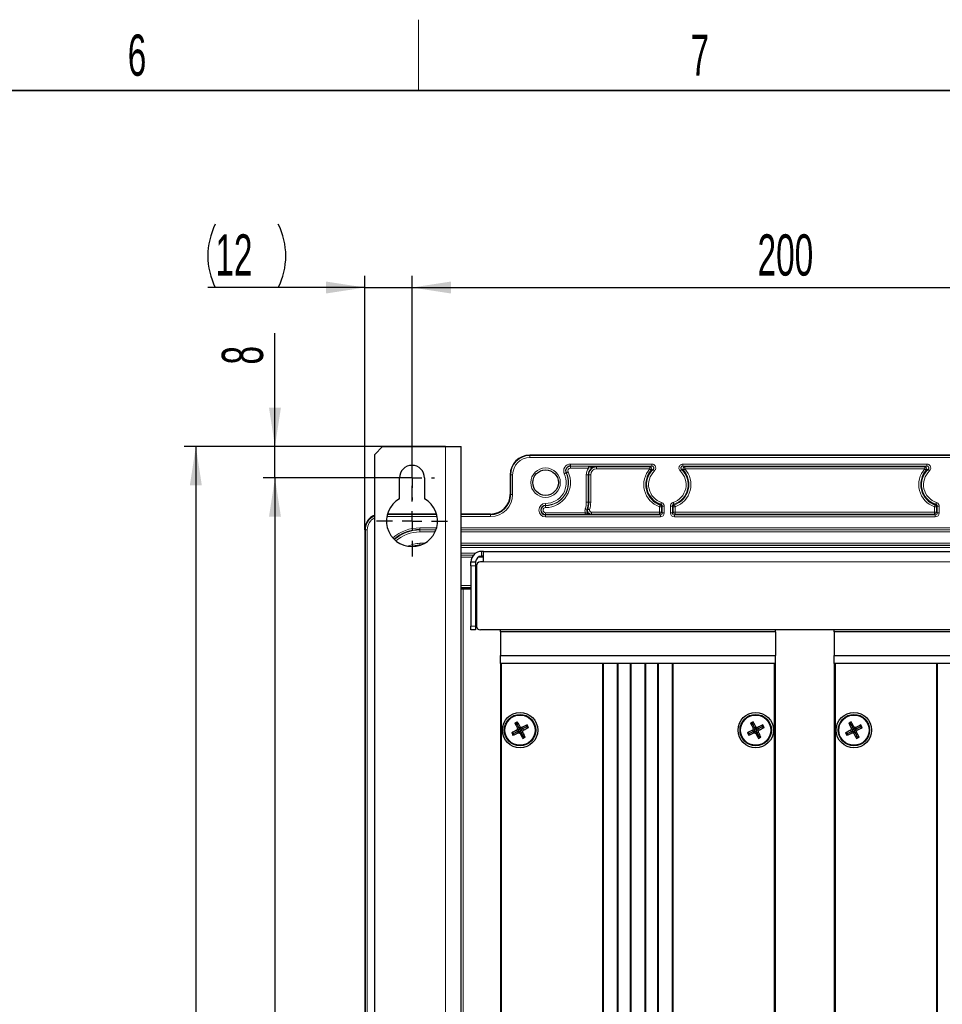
# Paper-space layout 'Blatt3' of a CAD drawing. Header units: millimetres. Extents: x 5 to 418, y 2 to 292.
# Tile 55 of 56: x 279 to 357, y 205 to 288. Entities that reach past the tile are written whole.
import ezdxf

# ---------------------------------------------------------------- set-up
doc = ezdxf.new("R2010")
doc.units = ezdxf.units.MM
doc.layers.add('SLD-0', color=7, linetype='Continuous')
doc.styles.add('SLDTEXTSTYLE0', font='TXT', dxfattribs={"width": 0.605})
doc.dimstyles.new('SLDDIMSTYLE0', dxfattribs={"dimtxt": 3.5, "dimasz": 3.302, "dimexe": 0, "dimexo": 0.0625, "dimgap": 0.875, "dimtad": 1, "dimlfac": 3, "dimrnd": 1e-09, "dimzin": 12, "dimdsep": 46, "dimtxsty": 'SLDTEXTSTYLE0', "dimsah": 1, "dimcen": 0.09, "dimadec": 0, "dimazin": 3, "dimtfac": 1, "dimtofl": 0, "dimtmove": 0, "dimatfit": 3, "dimfxl": 1, "dimfrac": 2, "dimtolj": 1, "dimtzin": 12, "dimarcsym": 0})
doc.dimstyles.new('SLDDIMSTYLE2', dxfattribs={"dimtxt": 3.5, "dimasz": 3.302, "dimexe": 0, "dimexo": 0.0625, "dimgap": 0.875, "dimtad": 1, "dimlfac": 3, "dimrnd": 1e-09, "dimzin": 12, "dimdsep": 46, "dimtxsty": 'SLDTEXTSTYLE0', "dimsah": 1, "dimcen": 0.09, "dimadec": 0, "dimazin": 3, "dimtfac": 1, "dimtmove": 0, "dimatfit": 0, "dimfxl": 1, "dimfrac": 2, "dimtolj": 1, "dimtzin": 12, "dimarcsym": 0})

# ---------------------------------------------------------------- blocks, each defined once
blk = doc.blocks.new('_D_17')
at = {"layer": 'SLD-0', "color": 7}
for p, q in [((311.936, 249.623), (311.936, 266.776)), ((378.603, 249.623), (378.603, 266.776)), ((311.936, 265.776), (378.603, 265.776))]:
    blk.add_line(p, q, dxfattribs=at)
for points in [[(311.936, 265.776), (315.238, 265.268), (315.238, 266.284)], [(378.603, 265.776), (375.301, 266.284), (375.301, 265.268)]]:
    blk.add_solid(points, dxfattribs=at)
at = {"layer": 'SLD-0', "color": 7, "insert": (341.259, 270.287), "char_height": 3.5, "attachment_point": 1, "style": 'SLDTEXTSTYLE0'}
blk.add_mtext('200', dxfattribs=at)
blk = doc.blocks.new('_D_18')
at = {"layer": 'SLD-0', "color": 7}
for p, q in [((311.936, 249.623), (299.306, 249.623)), ((300.306, 249.623), (300.306, 129.623)), ((311.936, 129.623), (299.306, 129.623))]:
    blk.add_line(p, q, dxfattribs=at)
for points in [[(300.306, 249.623), (299.798, 246.321), (300.814, 246.321)], [(300.306, 129.623), (300.814, 132.925), (299.798, 132.925)]]:
    blk.add_solid(points, dxfattribs=at)
at = {"layer": 'SLD-0', "color": 7, "insert": (295.794, 185.613), "char_height": 3.5, "attachment_point": 1, "rotation": 90, "style": 'SLDTEXTSTYLE0'}
blk.add_mtext('360', dxfattribs=at)
blk = doc.blocks.new('_D_19')
at = {"layer": 'SLD-0', "color": 7}
for p, q in [((300.306, 252.29), (300.306, 261.916)), ((309.436, 252.29), (299.306, 252.29)), ((300.306, 249.623), (300.306, 252.29)), ((311.936, 249.623), (299.306, 249.623)), ((300.306, 249.623), (300.306, 243.273))]:
    blk.add_line(p, q, dxfattribs=at)
for points in [[(300.306, 252.29), (300.814, 255.592), (299.798, 255.592)], [(300.306, 249.623), (299.798, 246.321), (300.814, 246.321)]]:
    blk.add_solid(points, dxfattribs=at)
at = {"layer": 'SLD-0', "color": 7, "insert": (295.794, 259.243), "char_height": 3.5, "attachment_point": 1, "rotation": 90, "style": 'SLDTEXTSTYLE0'}
blk.add_mtext('8', dxfattribs=at)
blk = doc.blocks.new('_D_21')
at = {"layer": 'SLD-0', "color": 7}
for p, q in [((314.77, 252.29), (292.593, 252.29)), ((293.593, 252.29), (293.593, 127.29)), ((313.67, 127.29), (292.593, 127.29))]:
    blk.add_line(p, q, dxfattribs=at)
for points in [[(293.593, 252.29), (293.085, 248.988), (294.101, 248.988)], [(293.593, 127.29), (294.101, 130.592), (293.085, 130.592)]]:
    blk.add_solid(points, dxfattribs=at)
at = {"layer": 'SLD-0', "color": 7, "insert": (289.081, 185.779), "char_height": 3.5, "attachment_point": 1, "rotation": 90, "style": 'SLDTEXTSTYLE0'}
blk.add_mtext('375', dxfattribs=at)
blk = doc.blocks.new('_D_23')
at = {"layer": 'SLD-0', "color": 7}
for p, q in [((307.936, 245.223), (307.936, 266.776)), ((311.936, 251.523), (311.936, 266.776)), ((307.936, 265.776), (294.611, 265.776)), ((307.936, 265.776), (311.936, 265.776)), ((311.936, 265.776), (318.286, 265.776))]:
    blk.add_line(p, q, dxfattribs=at)
for centre, start, end in [((300.616, 268.461), 153.43495, 206.56505), ((295.22, 268.461), 333.43495, 26.56505)]:
    blk.add_arc(centre, 6.006, start, end, dxfattribs=at)
for points in [[(307.936, 265.776), (304.634, 266.284), (304.634, 265.268)], [(311.936, 265.776), (315.238, 265.268), (315.238, 266.284)]]:
    blk.add_solid(points, dxfattribs=at)
at = {"layer": 'SLD-0', "color": 7, "insert": (295.245, 270.287), "char_height": 3.5, "attachment_point": 1, "style": 'SLDTEXTSTYLE0'}
blk.add_mtext('12', dxfattribs=at)
blk = doc.blocks.new('SW_CENTERMARKSYMBOL_8')
at = {"layer": 'SLD-0', "color": 0}
for p, q in [((0, 1.667), (0, 1.9)), ((-1.667, 0), (-1.9, 0)), ((0, 0), (-0.833, 0)), ((0, 0), (0, 0.833)), ((0, 0), (0, -0.833)), ((0, 0), (0.833, 0)), ((1.667, 0), (1.9, 0)), ((0, -1.667), (0, -1.9))]:
    blk.add_line(p, q, dxfattribs=at)
blk = doc.blocks.new('SW_CENTERMARKSYMBOL_9')
at = {"layer": 'SLD-0', "color": 0}
for p, q in [((0, 1.667), (0, 3)), ((-1.667, 0), (-3, 0)), ((0, 0), (-0.833, 0)), ((0, 0), (0, 0.833)), ((0, 0), (0, -0.833)), ((0, 0), (0.833, 0)), ((1.667, 0), (3, 0)), ((0, -1.667), (0, -3))]:
    blk.add_line(p, q, dxfattribs=at)

psp = doc.layouts.new('Blatt3')

# ---------------------------------------------------------------- linework, layer by layer
at = {"color": 7, "linetype": 'Continuous', "lineweight": 25}
for p, q in [((309.4364, 252.2897), (308.7698, 251.6231)), ((309.4364, 252.2897), (314.7698, 252.2897)), ((314.7698, 252.2897), (316.1031, 252.2897)), ((316.1031, 127.2897), (316.1031, 252.2897)), ((308.7698, 127.9564), (308.7698, 251.6231)), ((368.6031, 251.5563), (321.9364, 251.5563)), ((320.2698, 249.8897), (320.2698, 248.2231)), ((310.8698, 247.8423), (310.8698, 249.623)), ((313.0031, 249.623), (313.0031, 247.8423)), ((314.0184, 246.5563), (309.8545, 246.5563)), ((318.6031, 246.5563), (316.1031, 246.5563)), ((307.9365, 245.223), (307.9365, 134.5564)), ((318.0031, 243.3897), (317.8364, 243.3897)), ((318.0031, 242.4897), (318.0031, 243.3897)), ((318.0031, 243.3897), (372.5364, 243.3897)), ((316.9364, 242.4897), (317.3364, 242.4897)), ((316.9364, 242.1564), (316.9364, 242.4897)), ((317.3364, 242.4897), (317.3364, 242.1564)), ((318.0031, 242.4897), (317.7364, 242.4897)), ((318.0031, 242.9897), (317.8364, 242.9897)), ((316.9364, 242.1564), (316.9364, 237.0564)), ((317.3364, 242.1564), (317.3364, 237.0564)), ((317.4031, 242.1564), (317.4031, 237.0564)), ((316.1031, 240.223), (316.2698, 240.223)), ((316.2698, 240.223), (316.9364, 240.223)), ((317.3364, 240.3747), (317.4031, 240.3342)), ((317.3364, 240.223), (317.4031, 240.223)), ((316.9364, 236.723), (316.9364, 237.0564)), ((317.3364, 236.723), (316.9364, 236.723)), ((317.3364, 237.0564), (317.3364, 236.723)), ((372.8031, 236.723), (317.7364, 236.723)), ((319.4364, 236.5564), (319.4364, 236.723)), ((319.4364, 236.5564), (319.4364, 234.5564)), ((342.7698, 236.5564), (319.4364, 236.5564)), ((342.7698, 236.5564), (342.7698, 236.723)), ((342.7698, 236.5564), (342.7698, 234.5564)), ((347.7698, 236.5564), (347.7698, 236.723)), ((347.7698, 236.5564), (347.7698, 234.5564)), ((371.1031, 236.5564), (347.7698, 236.5564)), ((319.4364, 234.5564), (342.7698, 234.5564)), ((319.4364, 233.8897), (319.4364, 234.5564)), ((319.4364, 234.5564), (342.7698, 234.5564)), ((342.7698, 233.8897), (342.7698, 234.5564)), ((347.7698, 234.5564), (371.1031, 234.5564)), ((347.7698, 234.5564), (371.1031, 234.5564)), ((347.7698, 233.8897), (347.7698, 234.5564)), ((319.4364, 233.8897), (319.4364, 167.2231)), ((342.7698, 233.8897), (319.4364, 233.8897)), ((328.1031, 233.8897), (319.5364, 233.8897)), ((328.1031, 233.8897), (328.1031, 167.2231)), ((328.1924, 167.2231), (328.1924, 233.8897)), ((329.3471, 233.8897), (329.3471, 167.2231)), ((329.4364, 167.2231), (329.4364, 233.8897)), ((330.4364, 233.8897), (329.4364, 233.8897)), ((330.4364, 233.8897), (330.4364, 167.2231)), ((330.5258, 167.2231), (330.5258, 233.8897)), ((331.6805, 233.8897), (331.6805, 167.2231)), ((331.7698, 167.2231), (331.7698, 233.8897)), ((332.7698, 233.8897), (331.7698, 233.8897)), ((332.7698, 233.8897), (332.7698, 167.2231)), ((332.8591, 167.2231), (332.8591, 233.8897)), ((334.0138, 233.8897), (334.0138, 167.2231)), ((334.1031, 167.2231), (334.1031, 233.8897)), ((342.6698, 233.8897), (334.1031, 233.8897)), ((342.7698, 167.2231), (342.7698, 233.8897)), ((347.7698, 233.8897), (347.7698, 167.2231)), ((371.1031, 233.8897), (347.7698, 233.8897)), ((356.4364, 233.8897), (347.8698, 233.8897)), ((356.4364, 233.8897), (356.4364, 167.2231)), ((356.5258, 167.2231), (356.5258, 233.8897)), ((320.8216, 228.7717), (320.8722, 228.9292)), ((340.8216, 228.7717), (340.8722, 228.9292)), ((349.1549, 228.7717), (349.2056, 228.9292)), ((320.5545, 227.9415), (320.8966, 228.1171)), ((320.8216, 228.7717), (320.6641, 228.8224)), ((320.8966, 228.1171), (320.8156, 228.2227)), ((320.8216, 228.7717), (320.9971, 228.4296)), ((320.9971, 228.4296), (320.8697, 228.391)), ((321.0252, 228.2481), (320.88, 228.2948)), ((320.9148, 228.1264), (320.8966, 228.1171)), ((320.8966, 228.1171), (320.9351, 227.9897)), ((321.0252, 228.2481), (320.9148, 228.1264)), ((320.9148, 228.1264), (321.078, 228.1451)), ((320.9971, 228.4296), (321.1027, 228.5106)), ((321.0065, 228.4114), (320.9971, 228.4296)), ((321.0065, 228.4114), (321.0252, 228.2481)), ((321.1282, 228.301), (321.0065, 228.4114)), ((321.078, 228.1451), (321.0313, 227.9999)), ((321.078, 228.1451), (321.1997, 228.0347)), ((321.1282, 228.301), (321.1749, 228.4462)), ((321.2914, 228.3197), (321.1282, 228.301)), ((321.181, 228.198), (321.2914, 228.3197)), ((321.1997, 228.0347), (321.181, 228.198)), ((321.181, 228.198), (321.3263, 228.1513)), ((321.3096, 228.329), (321.2711, 228.4564)), ((321.2914, 228.3197), (321.3096, 228.329)), ((321.6517, 228.5046), (321.3096, 228.329)), ((321.3096, 228.329), (321.3906, 228.2234)), ((321.6517, 228.5046), (321.7024, 228.6621)), ((321.6517, 228.5046), (321.8092, 228.4539)), ((340.5545, 227.9415), (340.8966, 228.1171)), ((340.8216, 228.7717), (340.6641, 228.8224)), ((340.8966, 228.1171), (340.8156, 228.2227)), ((340.8216, 228.7717), (340.9971, 228.4296)), ((340.9971, 228.4296), (340.8697, 228.391)), ((341.0252, 228.2481), (340.88, 228.2948)), ((340.9148, 228.1264), (340.8966, 228.1171)), ((340.8966, 228.1171), (340.9351, 227.9897)), ((341.0252, 228.2481), (340.9148, 228.1264)), ((340.9148, 228.1264), (341.078, 228.1451)), ((340.9971, 228.4296), (341.1027, 228.5106)), ((341.0065, 228.4114), (340.9971, 228.4296)), ((341.0065, 228.4114), (341.0252, 228.2481)), ((341.1282, 228.301), (341.0065, 228.4114)), ((341.078, 228.1451), (341.0313, 227.9999)), ((341.078, 228.1451), (341.1997, 228.0347)), ((341.1282, 228.301), (341.1749, 228.4462)), ((341.2914, 228.3197), (341.1282, 228.301)), ((341.181, 228.198), (341.2914, 228.3197)), ((341.1997, 228.0347), (341.181, 228.198)), ((341.181, 228.198), (341.3263, 228.1513)), ((341.3096, 228.329), (341.2711, 228.4564)), ((341.2914, 228.3197), (341.3096, 228.329)), ((341.6517, 228.5046), (341.3096, 228.329)), ((341.3096, 228.329), (341.3906, 228.2234)), ((341.6517, 228.5046), (341.7024, 228.6621)), ((341.6517, 228.5046), (341.8092, 228.4539)), ((348.8878, 227.9415), (349.2299, 228.1171)), ((349.1549, 228.7717), (348.9974, 228.8224)), ((349.2299, 228.1171), (349.1489, 228.2227)), ((349.1549, 228.7717), (349.3304, 228.4296)), ((349.3304, 228.4296), (349.2031, 228.391)), ((349.3585, 228.2481), (349.2133, 228.2948)), ((349.2481, 228.1264), (349.2299, 228.1171)), ((349.2299, 228.1171), (349.2685, 227.9897)), ((349.3585, 228.2481), (349.2481, 228.1264)), ((349.2481, 228.1264), (349.4114, 228.1451)), ((349.3304, 228.4296), (349.4361, 228.5106)), ((349.3398, 228.4114), (349.3304, 228.4296)), ((349.4615, 228.301), (349.3398, 228.4114)), ((349.3398, 228.4114), (349.3585, 228.2481)), ((349.4114, 228.1451), (349.3646, 227.9999)), ((349.4114, 228.1451), (349.5331, 228.0347)), ((349.4615, 228.301), (349.5082, 228.4462)), ((349.6248, 228.3197), (349.4615, 228.301)), ((349.5144, 228.198), (349.6248, 228.3197)), ((349.5331, 228.0347), (349.5144, 228.198)), ((349.5144, 228.198), (349.6596, 228.1513)), ((349.643, 228.329), (349.6044, 228.4564)), ((349.6248, 228.3197), (349.643, 228.329)), ((349.9851, 228.5046), (349.643, 228.329)), ((349.643, 228.329), (349.724, 228.2234)), ((349.9851, 228.5046), (350.0357, 228.6621)), ((349.9851, 228.5046), (350.1426, 228.4539)), ((320.5545, 227.9415), (320.397, 227.9922)), ((320.5545, 227.9415), (320.5038, 227.784)), ((321.2091, 228.0165), (321.1035, 227.9355)), ((321.1997, 228.0347), (321.2091, 228.0165)), ((321.2091, 228.0165), (321.3365, 228.0551)), ((321.3846, 227.6744), (321.2091, 228.0165)), ((321.3846, 227.6744), (321.334, 227.5169)), ((321.3846, 227.6744), (321.5421, 227.6237)), ((340.5545, 227.9415), (340.397, 227.9922)), ((340.5545, 227.9415), (340.5038, 227.784)), ((341.2091, 228.0165), (341.1035, 227.9355)), ((341.1997, 228.0347), (341.2091, 228.0165)), ((341.2091, 228.0165), (341.3365, 228.0551)), ((341.3846, 227.6744), (341.2091, 228.0165)), ((341.3846, 227.6744), (341.334, 227.5169)), ((341.3846, 227.6744), (341.5421, 227.6237)), ((348.8878, 227.9415), (348.7303, 227.9922)), ((348.8878, 227.9415), (348.8371, 227.784)), ((349.5424, 228.0165), (349.4368, 227.9355)), ((349.5331, 228.0347), (349.5424, 228.0165)), ((349.5424, 228.0165), (349.6698, 228.0551)), ((349.718, 227.6744), (349.5424, 228.0165)), ((349.718, 227.6744), (349.6673, 227.5169)), ((349.718, 227.6744), (349.8755, 227.6237))]:
    psp.add_line(p, q, dxfattribs=at)
at = {"color": 7, "linetype": 'Continuous', "lineweight": 18}
for p, q in [((314.7698, 127.2897), (314.7698, 252.2897)), ((321.9364, 251.5563), (321.9364, 251.5564)), ((321.9364, 251.5563), (321.9364, 251.5156)), ((321.9364, 251.5156), (321.9364, 251.349)), ((321.9364, 251.5156), (368.6031, 251.5156)), ((368.6031, 251.349), (321.9364, 251.349)), ((325.378, 250.6292), (325.378, 250.7958)), ((325.378, 250.7958), (332.2852, 250.7958)), ((332.2852, 250.6292), (325.378, 250.6292)), ((325.378, 250.6058), (325.378, 250.6292)), ((332.2852, 250.6292), (332.2852, 250.7958)), ((334.921, 250.6292), (334.921, 250.7958)), ((334.921, 250.7958), (355.6185, 250.7958)), ((355.6185, 250.6292), (334.921, 250.6292)), ((355.6185, 250.6292), (355.6185, 250.7958)), ((320.3105, 249.8897), (320.2698, 249.8897)), ((320.2698, 249.8897), (320.2698, 249.8897)), ((320.3105, 249.8897), (320.4772, 249.8897)), ((320.3105, 248.2231), (320.3105, 249.8897)), ((320.4772, 249.8897), (320.4772, 248.2231)), ((325.0321, 250.059), (325.011, 250.049)), ((325.378, 250.6058), (326.9195, 250.6058)), ((325.378, 250.6058), (325.378, 250.4392)), ((326.9195, 250.4392), (325.378, 250.4392)), ((326.7261, 249.8897), (326.8927, 249.8897)), ((326.7261, 247.5564), (326.7261, 249.8897)), ((326.8927, 249.8897), (326.8927, 247.5564)), ((326.9336, 249.8897), (326.8927, 249.8897)), ((326.9195, 250.6058), (326.9195, 250.4392)), ((326.9336, 247.5564), (326.9336, 249.8897)), ((327.1002, 249.8897), (326.9336, 249.8897)), ((327.1002, 249.8897), (327.1002, 247.5564)), ((327.6031, 250.5592), (327.6031, 250.6001)), ((327.6031, 250.5592), (332.1189, 250.5592)), ((327.6031, 250.3926), (327.6031, 250.5592)), ((332.1189, 250.3926), (327.6031, 250.3926)), ((332.1189, 250.3926), (332.1189, 250.5592)), ((335.0874, 250.5592), (355.4522, 250.5592)), ((335.0874, 250.3926), (335.0874, 250.5592)), ((355.4522, 250.3926), (335.0874, 250.3926)), ((355.4522, 250.3926), (355.4522, 250.5592)), ((320.2698, 248.2231), (320.3105, 248.2231)), ((320.2698, 248.2231), (320.2698, 248.2231)), ((320.3105, 248.2231), (320.4772, 248.2231)), ((323.2698, 247.2958), (323.2698, 247.4625)), ((323.2698, 247.2725), (323.2698, 247.2958)), ((326.7261, 247.5564), (326.8927, 247.5564)), ((326.9336, 247.5564), (326.8927, 247.5564)), ((327.1002, 247.5564), (326.9336, 247.5564)), ((309.8432, 246.5156), (314.0297, 246.5156)), ((316.1031, 246.5156), (318.6031, 246.5156)), ((318.6031, 246.5563), (318.6031, 246.5564)), ((318.6031, 246.5156), (318.6031, 246.5563)), ((318.6031, 246.5156), (318.6031, 246.349)), ((323.2698, 247.2725), (323.2698, 247.1058)), ((323.2698, 246.507), (323.2698, 246.6736)), ((323.2698, 246.6736), (326.6437, 246.6736)), ((323.2698, 246.507), (323.2698, 246.4836)), ((326.6437, 246.507), (323.2698, 246.507)), ((323.2698, 246.317), (323.2698, 246.4836)), ((323.2698, 246.4836), (333.0092, 246.4836)), ((326.6437, 246.507), (326.6437, 246.6736)), ((327.1686, 246.5535), (327.1686, 246.7202)), ((327.1686, 246.7202), (332.9393, 246.7202)), ((332.9393, 246.5535), (327.1686, 246.5535)), ((332.9393, 246.7202), (332.9393, 247.1728)), ((333.106, 247.1728), (332.9393, 247.1728)), ((332.9393, 246.5535), (332.9393, 246.7202)), ((333.106, 246.7202), (332.9393, 246.7202)), ((333.0092, 246.4836), (332.9393, 246.5535)), ((333.0092, 246.317), (333.0092, 246.4836)), ((333.106, 247.1728), (333.106, 246.7202)), ((333.106, 246.7202), (333.1759, 246.6502)), ((333.3425, 247.223), (333.1759, 247.223)), ((333.1759, 246.6502), (333.1759, 247.223)), ((333.3425, 246.6502), (333.1759, 246.6502)), ((333.3425, 247.223), (333.3425, 246.6502)), ((333.8637, 246.6502), (333.8637, 247.223)), ((334.0303, 247.223), (333.8637, 247.223)), ((334.0303, 246.6502), (333.8637, 246.6502)), ((334.0303, 247.223), (334.0303, 246.6502)), ((334.1002, 247.1728), (334.0303, 247.223)), ((334.0303, 246.6502), (334.1002, 246.7202)), ((334.1002, 246.7202), (334.1002, 247.1728)), ((334.2669, 247.1728), (334.1002, 247.1728)), ((334.2669, 246.7202), (334.1002, 246.7202)), ((334.2669, 246.5535), (334.197, 246.4836)), ((334.197, 246.317), (334.197, 246.4836)), ((334.197, 246.4836), (356.3426, 246.4836)), ((334.2669, 247.1728), (334.2669, 246.7202)), ((334.2669, 246.5535), (334.2669, 246.7202)), ((334.2669, 246.7202), (356.2727, 246.7202)), ((356.2727, 246.5535), (334.2669, 246.5535)), ((356.2727, 246.7202), (356.2727, 247.1728)), ((356.4393, 247.1728), (356.2727, 247.1728)), ((356.2727, 246.5535), (356.2727, 246.7202)), ((356.4393, 246.7202), (356.2727, 246.7202)), ((356.3426, 246.4836), (356.2727, 246.5535)), ((356.3426, 246.317), (356.3426, 246.4836)), ((356.4393, 247.1728), (356.4393, 246.7202)), ((356.4393, 246.7202), (356.5092, 246.6502)), ((356.6759, 247.223), (356.5092, 247.223)), ((356.5092, 246.6502), (356.5092, 247.223)), ((356.6759, 246.6502), (356.5092, 246.6502)), ((356.6759, 247.223), (356.6759, 246.6502)), ((314.0672, 246.349), (309.8056, 246.349)), ((318.6031, 246.349), (316.1031, 246.349)), ((333.0092, 246.317), (323.2698, 246.317)), ((356.3426, 246.317), (334.197, 246.317)), ((307.9772, 245.223), (307.9365, 245.223)), ((307.9365, 245.223), (307.9365, 245.223)), ((307.9772, 134.5564), (307.9772, 245.223)), ((307.9772, 245.223), (308.1439, 245.223)), ((308.1439, 245.223), (308.1439, 134.5564)), ((312.6031, 245.3868), (314.0269, 245.3868)), ((312.6031, 245.3868), (312.6031, 245.2202)), ((313.9742, 245.2202), (312.6031, 245.2202)), ((312.6031, 245.2055), (312.6031, 245.2202)), ((312.6031, 245.2055), (313.9688, 245.2055)), ((312.6031, 245.2055), (312.6031, 245.0389)), ((313.8993, 245.0389), (312.6031, 245.0389)), ((316.1031, 245.3868), (374.4364, 245.3868)), ((374.4364, 245.2202), (316.1031, 245.2202)), ((316.1031, 245.2055), (374.4364, 245.2055)), ((374.4364, 245.0389), (316.1031, 245.0389)), ((312.6031, 243.9072), (312.6031, 244.0739)), ((312.6031, 244.0739), (313.0091, 244.0739)), ((316.1031, 244.0739), (374.4364, 244.0739)), ((312.6031, 243.9072), (312.6031, 243.8948)), ((312.6403, 243.9072), (312.6031, 243.9072)), ((374.4364, 243.9072), (316.1031, 243.9072)), ((316.1031, 243.8926), (374.4364, 243.8926)), ((374.4364, 243.7259), (316.1031, 243.7259)), ((316.1031, 243.2434), (317.3446, 243.2434)), ((317.8364, 242.9897), (317.8364, 243.3897)), ((317.1543, 243.0768), (316.1031, 243.0768)), ((316.1031, 243.0592), (317.1396, 243.0592)), ((317.0316, 242.8926), (316.1031, 242.8926)), ((318.0031, 242.8926), (317.5403, 242.8926)), ((318.0031, 242.4897), (372.5364, 242.4897)), ((317.3364, 242.1564), (316.9364, 242.1564)), ((316.1031, 240.4868), (316.9364, 240.4868)), ((316.9364, 240.3202), (316.1031, 240.3202)), ((316.1031, 240.227), (316.9364, 240.227)), ((316.2698, 240.223), (316.2698, 158.5564)), ((317.4031, 240.3202), (317.3364, 240.3202)), ((317.3364, 240.227), (317.4031, 240.227)), ((316.9364, 237.0564), (317.3364, 237.0564)), ((319.5364, 167.2231), (319.5364, 233.8897)), ((342.6698, 233.8897), (342.6698, 167.2231)), ((347.8698, 167.2231), (347.8698, 233.8897))]:
    psp.add_line(p, q, dxfattribs=at)
at = {"color": 7, "linetype": 'Continuous', "lineweight": 18, "flags": 128}
for points in [[(325.011, 250.049), (325.0077, 250.0474), (324.9988, 250.0432), (324.9848, 250.0365), (324.966, 250.0277), (324.9433, 250.0169), (324.9175, 250.0046), (324.8895, 249.9914), (324.8605, 249.9776)], [(325.0321, 250.059), (325.0355, 250.0606), (325.0444, 250.0648), (325.0584, 250.0715), (325.0772, 250.0804), (325.0999, 250.0911), (325.1257, 250.1034), (325.1537, 250.1167), (325.1827, 250.1304)], [(332.2427, 250.2811), (332.24, 250.2836), (332.2327, 250.2901), (332.2211, 250.3006), (332.2057, 250.3144), (332.187, 250.3313), (332.1658, 250.3504), (332.1428, 250.3711), (332.1189, 250.3926)], [(332.3992, 250.3409), (332.4017, 250.3382), (332.4084, 250.3311), (332.419, 250.3197), (332.4332, 250.3046), (332.4504, 250.2862), (332.47, 250.2654), (332.4911, 250.2428), (332.5131, 250.2193)], [(334.807, 250.3409), (334.8045, 250.3382), (334.7978, 250.3311), (334.7872, 250.3197), (334.773, 250.3046), (334.7558, 250.2862), (334.7362, 250.2654), (334.7151, 250.2428), (334.6931, 250.2193)], [(335.0874, 250.3926), (335.0635, 250.3711), (335.0405, 250.3504), (335.0192, 250.3313), (335.0005, 250.3144), (334.9851, 250.3006), (334.9735, 250.2901), (334.9662, 250.2836), (334.9635, 250.2811)], [(355.576, 250.2811), (355.5733, 250.2836), (355.566, 250.2901), (355.5544, 250.3006), (355.539, 250.3144), (355.5203, 250.3313), (355.4991, 250.3504), (355.4761, 250.3711), (355.4522, 250.3926)], [(355.8465, 250.2193), (355.8245, 250.2428), (355.8033, 250.2654), (355.7838, 250.2862), (355.7666, 250.3046), (355.7524, 250.3197), (355.7417, 250.3311), (355.735, 250.3382), (355.7325, 250.3409)], [(332.9947, 247.33), (332.9935, 247.3265), (332.9902, 247.3172), (332.985, 247.3025), (332.9781, 247.283), (332.9698, 247.2593), (332.9603, 247.2323), (332.95, 247.2031), (332.9393, 247.1728)], [(333.1119, 247.54), (333.102, 247.5094), (333.0925, 247.48), (333.0837, 247.4528), (333.0759, 247.4289), (333.0696, 247.4092), (333.0648, 247.3944), (333.0617, 247.385), (333.0606, 247.3815)], [(334.1456, 247.3815), (334.1445, 247.385), (334.1414, 247.3944), (334.1367, 247.4092), (334.1303, 247.4289), (334.1225, 247.4528), (334.1137, 247.48), (334.1042, 247.5094), (334.0943, 247.54)], [(334.2669, 247.1728), (334.2562, 247.2031), (334.2459, 247.2323), (334.2364, 247.2593), (334.2281, 247.283), (334.2212, 247.3025), (334.216, 247.3172), (334.2127, 247.3265), (334.2115, 247.33)], [(356.328, 247.33), (356.3268, 247.3265), (356.3235, 247.3172), (356.3184, 247.3025), (356.3115, 247.283), (356.3031, 247.2593), (356.2936, 247.2323), (356.2833, 247.2031), (356.2727, 247.1728)], [(356.4453, 247.54), (356.4354, 247.5094), (356.4258, 247.48), (356.417, 247.4528), (356.4093, 247.4289), (356.4029, 247.4092), (356.3981, 247.3944), (356.3951, 247.385), (356.3939, 247.3815)], [(326.6378, 247.0011), (326.6684, 246.9911), (326.6978, 246.9815), (326.7249, 246.9726), (326.7488, 246.9648), (326.7686, 246.9584), (326.7834, 246.9536), (326.7927, 246.9505), (326.7962, 246.9494)], [(327.009, 246.9347), (326.9782, 246.9439), (326.9485, 246.9528), (326.9212, 246.961), (326.8971, 246.9683), (326.8772, 246.9742), (326.8623, 246.9787), (326.8529, 246.9815), (326.8494, 246.9826)], [(333.1759, 247.223), (333.1116, 247.1768), (333.106, 247.1728)], [(356.5092, 247.223), (356.4449, 247.1768), (356.4393, 247.1728)], [(311.9703, 243.79), (312.2124, 243.8541), (312.6031, 243.8926)]]:
    psp.add_lwpolyline(points, dxfattribs=at)
at = {"color": 7, "linetype": 'Continuous', "lineweight": 25, "flags": 128}
psp.add_lwpolyline([(312.6031, 243.9072), (312.2095, 243.8685), (311.9247, 243.7898)], dxfattribs=at)
at = {"color": 7, "linetype": 'Continuous', "lineweight": 18}
psp.add_circle((323.2698, 249.2231), 1.25, dxfattribs=at)
at = {"color": 7, "linetype": 'Continuous', "lineweight": 25}
for centre, radius in [((323.2698, 249.2231), 1.0833), ((321.1031, 228.2231), 1.5), ((321.1031, 228.2231), 1.3333), ((321.1031, 228.2231), 1.2833), ((341.1031, 228.2231), 1.5), ((341.1031, 228.2231), 1.3333), ((341.1031, 228.2231), 1.2833), ((349.4364, 228.2231), 1.5), ((349.4364, 228.2231), 1.3333), ((349.4364, 228.2231), 1.2833)]:
    psp.add_circle(centre, radius, dxfattribs=at)
for centre, radius, start, end in [((321.9364, 249.8897), 1.6666, 90, 180), ((311.9364, 249.6231), 1.0667, 0, 180), ((325.378, 250.2231), 0.4061, 90, 205.376934), ((327.6031, 249.8897), 0.7104, 90, 180), ((333.6031, 249.0564), 1.8305, 138.004419, 250.58727), ((356.9364, 249.0564), 1.8305, 138.004419, 250.58727), ((318.6031, 248.2231), 1.7074, 270, 0), ((318.6031, 248.2231), 1.6667, 270, 0), ((311.9364, 245.9564), 2.1667, 119.492373, 60.507627), ((323.2698, 246.8897), 0.4061, 90, 270), ((324.9364, 247.5564), 1.9971, 343.302466, 0), ((309.2698, 245.2231), 1.3333, 112.025195, 180), ((312.6031, 241.8897), 3.3305, 90, 130.908278), ((317.8364, 242.4897), 0.9, 90, 180), ((317.8364, 242.4897), 0.5, 90, 180), ((317.7364, 242.1564), 0.3333, 90, 180), ((317.8364, 241.1231), 0.5, 180, 209.926435), ((317.7364, 237.0564), 0.3333, 180, 270), ((328.6191, 213.5768), 17.1962, 116.775619, 117.555134), ((306.7353, 220.8722), 16.2717, 27.997267, 29.680024), ((348.6161, 213.5828), 17.1895, 116.775644, 117.555457), ((326.7339, 220.8713), 16.2733, 27.997513, 29.680105), ((356.9472, 213.587), 17.1847, 116.775536, 117.555564), ((335.0656, 220.8704), 16.2752, 27.997613, 29.680004), ((328.4558, 213.8522), 16.2752, 117.997708, 119.680105), ((335.4525, 235.6087), 16.2712, 204.650275, 206.333077), ((333.7308, 216.7687), 17.2626, 138.110542, 138.431502), ((337.7775, 230.1371), 16.9976, 185.896087, 186.222052), ((309.6945, 215.6461), 17.1942, 48.11088, 48.433123), ((323.0149, 211.5698), 16.9764, 95.895883, 96.222256), ((328.4869, 213.8777), 16.2667, 114.650041, 116.333311), ((308.4111, 239.7344), 17.3485, 318.112313, 318.43169), ((304.2446, 226.2895), 17.1828, 5.897843, 6.220296), ((313.7532, 242.589), 16.2696, 297.997306, 299.680272), ((306.4048, 220.6806), 17.2546, 26.7764, 27.553271), ((348.4552, 213.8532), 16.2741, 117.997796, 119.680304), ((355.4571, 235.6109), 16.2763, 204.650338, 206.332611), ((353.8231, 216.6864), 17.3862, 138.111683, 138.430361), ((358.1035, 230.1717), 17.3255, 185.899171, 186.218968), ((329.6873, 215.6384), 17.2047, 48.110368, 48.432411), ((343.0147, 211.5713), 16.9749, 95.895849, 96.222251), ((348.4879, 213.8755), 16.2691, 114.650182, 116.333202), ((328.4077, 239.7375), 17.3531, 318.112218, 318.431511), ((324.125, 226.2768), 17.3031, 5.898964, 6.219175), ((333.7521, 242.5909), 16.2718, 297.997419, 299.68016), ((326.4492, 220.7033), 17.2047, 26.775476, 27.554601), ((356.7889, 213.8527), 16.2747, 117.997828, 119.680272), ((363.789, 235.6102), 16.2747, 204.650221, 206.33266), ((362.1759, 216.669), 17.4123, 138.111922, 138.430123), ((366.5337, 230.182), 17.423, 185.900065, 186.218074), ((338.0093, 215.6256), 17.2219, 48.110528, 48.432251), ((351.3481, 211.5713), 16.9749, 95.895849, 96.222251), ((356.821, 213.876), 16.2686, 114.650154, 116.33323), ((336.768, 239.7133), 17.3168, 318.112021, 318.431982), ((332.4583, 226.2768), 17.3031, 5.898964, 6.219175), ((342.0856, 242.5907), 16.2715, 297.997389, 299.680153), ((334.7743, 220.699), 17.214, 26.775686, 27.554391), ((335.7368, 235.7327), 17.1822, 206.775583, 207.555726), ((313.7151, 242.5776), 16.2769, 294.650299, 296.332515), ((319.1671, 245.1043), 17.2056, 275.898057, 276.220082), ((332.6627, 240.9688), 17.4207, 228.111998, 228.430046), ((335.4721, 235.5747), 16.2731, 207.997748, 209.680352), ((313.567, 242.9087), 17.2404, 296.776362, 297.553864), ((306.7527, 220.837), 16.2723, 24.650065, 26.332749), ((355.7427, 235.7356), 17.1887, 206.775326, 207.555171), ((333.7158, 242.576), 16.2752, 294.650227, 296.332619), ((339.1696, 245.0808), 17.1821, 275.897816, 276.220284), ((352.6238, 240.9253), 17.3623, 228.11183, 228.430949), ((355.4714, 235.5743), 16.2723, 207.997609, 209.680295), ((333.5658, 242.9111), 17.2431, 296.776316, 297.553702), ((326.7542, 220.8377), 16.2706, 24.650044, 26.332905), ((364.0778, 235.7365), 17.1907, 206.775439, 207.555193), ((342.0491, 242.576), 16.2752, 294.650227, 296.332619), ((347.5019, 245.0908), 17.1921, 275.897911, 276.220189), ((360.9415, 240.9078), 17.339, 228.111615, 228.431164), ((363.8038, 235.5738), 16.2712, 207.997552, 209.680352), ((341.897, 242.9153), 17.2478, 296.776424, 297.553595), ((335.0865, 220.8372), 16.2718, 24.650104, 26.332845)]:
    psp.add_arc(centre, radius, start, end, dxfattribs=at)
at = {"color": 7, "linetype": 'Continuous', "lineweight": 18}
for centre, radius, start, end in [((321.9364, 249.8897), 1.6259, 90, 180), ((321.9364, 249.8897), 1.4592, 90, 180), ((325.378, 250.2231), 0.5728, 90, 205.376934), ((323.2698, 249.2231), 2.1172, 270, 25.376934), ((323.2698, 249.2231), 1.9506, 270, 25.376934), ((323.2698, 249.2231), 1.9272, 270, 25.376934), ((323.2698, 249.2231), 1.7606, 270, 25.376934), ((325.378, 250.2231), 0.3827, 90, 205.376934), ((325.378, 250.2231), 0.2161, 90, 205.376934), ((327.6031, 249.8897), 0.877, 141.208269, 180), ((327.6031, 249.8897), 0.6695, 90, 180), ((327.6031, 249.8897), 0.5029, 90, 180), ((333.6031, 249.0564), 1.9971, 138.004419, 250.58727), ((333.6031, 249.0564), 1.7606, 133.144612, 252.052345), ((333.6031, 249.0564), 1.5939, 133.144612, 252.052345), ((332.1187, 250.3925), 0.1667, 318.067134, 89.936759), ((333.6031, 249.0564), 1.5939, 287.947655, 46.855388), ((333.6031, 249.0564), 1.7606, 287.947655, 46.855388), ((333.6031, 249.0564), 1.8305, 289.41273, 41.995581), ((333.6031, 249.0564), 1.9971, 289.41273, 41.995581), ((335.0875, 250.3925), 0.1667, 90.063441, 221.932666), ((356.9364, 249.0564), 1.9971, 138.004419, 250.58727), ((356.9364, 249.0564), 1.7606, 133.144612, 252.052345), ((356.9364, 249.0564), 1.5939, 133.144612, 252.052345), ((355.452, 250.3925), 0.1667, 318.067565, 89.936328), ((318.6031, 248.2231), 1.8741, 270, 0), ((323.2698, 246.8897), 0.5728, 90, 270), ((324.9364, 247.5564), 1.7897, 341.924142, 360), ((324.9364, 247.5564), 1.9563, 341.924142, 360), ((324.9364, 247.5564), 2.1638, 343.302466, 0), ((332.9393, 247.1728), 0.1667, 0.012827, 70.574424), ((334.2669, 247.1728), 0.1667, 109.425576, 179.987173), ((356.2726, 247.1728), 0.1667, 0.012739, 70.574813), ((323.2698, 246.8897), 0.3827, 90, 270), ((323.2698, 246.8897), 0.2161, 90, 270), ((332.9393, 246.7202), 0.1667, 270.021246, 359.980035), ((334.2669, 246.7202), 0.1667, 180.019965, 269.979181), ((356.2726, 246.7202), 0.1667, 270.021032, 359.980035), ((309.2698, 245.2231), 1.2926, 112.757459, 180), ((309.2698, 245.2231), 1.1259, 116.364756, 180), ((312.6031, 241.8897), 3.4971, 90, 131.029697), ((312.6031, 241.8897), 3.3158, 90, 130.886371), ((312.6031, 241.8897), 3.1492, 90, 130.493151), ((312.6031, 241.8897), 2.1841, 90, 117.939796)]:
    psp.add_arc(centre, radius, start, end, dxfattribs=at)
for centre, major_axis, ratio, start_param, end_param in [((333.0091, 246.6503), (0.2358, -0.2358), 0.9996955, 5.4979394, 7.0684312), ((333.0091, 246.6503), (0.118, -0.118), 0.999087, 5.4979394, 7.0684312), ((334.1971, 246.6503), (-0.2358, -0.2358), 0.9996955, 5.4979394, 7.0684312), ((334.1971, 246.6503), (0.118, 0.118), 0.999087, 2.3563468, 3.9268385), ((356.3425, 246.6503), (0.2358, -0.2358), 0.9996955, 5.4979394, 7.0684312), ((356.3425, 246.6503), (0.118, -0.118), 0.999087, 5.4979394, 7.0684312)]:
    psp.add_ellipse(centre, major_axis=major_axis, ratio=ratio, start_param=start_param, end_param=end_param, dxfattribs=at)
for points, knots in [([(332.1189, 250.5592), (332.1457, 250.5711), (332.1987, 250.5944), (332.2566, 250.6177), (332.2852, 250.6292)], [0, 0, 0, 0, 0.5065409, 1, 1, 1, 1]), ([(332.2852, 250.7958), (332.3227, 250.7921), (332.3978, 250.7847), (332.4976, 250.7272), (332.5734, 250.6426), (332.6168, 250.5369), (332.6223, 250.4235), (332.591, 250.3095), (332.5397, 250.2502), (332.5131, 250.2193)], [0, 0, 0, 0, 0.1413946, 0.2827929, 0.4240833, 0.5652299, 0.7063228, 0.8474638, 1, 1, 1, 1]), ([(332.3992, 250.3409), (332.4125, 250.3564), (332.4382, 250.386), (332.454, 250.4431), (332.4512, 250.4998), (332.4295, 250.5527), (332.3916, 250.595), (332.3416, 250.6237), (332.304, 250.6273), (332.2852, 250.6292)], [0, 0, 0, 0, 0.15271894, 0.29386896, 0.4348428, 0.57582848, 0.71700337, 0.85842523, 1, 1, 1, 1]), ([(334.6931, 250.2193), (334.6682, 250.2477), (334.6185, 250.3044), (334.585, 250.4146), (334.5875, 250.5282), (334.6282, 250.6351), (334.7017, 250.7215), (334.8025, 250.7833), (334.8805, 250.7915), (334.921, 250.7958)], [0, 0, 0, 0, 0.1413983, 0.2827963, 0.4240845, 0.5652323, 0.7063246, 0.8474635, 1, 1, 1, 1]), ([(334.921, 250.6292), (334.9007, 250.627), (334.8617, 250.623), (334.8112, 250.5921), (334.7744, 250.5489), (334.754, 250.4955), (334.7528, 250.4386), (334.7697, 250.3835), (334.7946, 250.3551), (334.807, 250.3409)], [0, 0, 0, 0, 0.1527226, 0.293871, 0.4348485, 0.5758319, 0.717005, 0.8584267, 1, 1, 1, 1]), ([(334.921, 250.6292), (334.9496, 250.6177), (335.0075, 250.5944), (335.0605, 250.5711), (335.0874, 250.5592)], [0, 0, 0, 0, 0.4934645, 1, 1, 1, 1]), ([(355.4522, 250.5592), (355.479, 250.5711), (355.532, 250.5944), (355.59, 250.6177), (355.6185, 250.6292)], [0, 0, 0, 0, 0.5065409, 1, 1, 1, 1]), ([(355.6185, 250.7958), (355.6561, 250.7921), (355.7311, 250.7847), (355.831, 250.7272), (355.9068, 250.6426), (355.9502, 250.5369), (355.9557, 250.4235), (355.9244, 250.3095), (355.8731, 250.2502), (355.8465, 250.2193)], [0, 0, 0, 0, 0.1413946, 0.2827927, 0.4240836, 0.5652299, 0.7063227, 0.8474634, 1, 1, 1, 1]), ([(355.7325, 250.3409), (355.7458, 250.3564), (355.7715, 250.386), (355.7873, 250.4431), (355.7846, 250.4998), (355.7629, 250.5527), (355.7249, 250.595), (355.6749, 250.6237), (355.6373, 250.6273), (355.6185, 250.6292)], [0, 0, 0, 0, 0.15271949, 0.29386872, 0.43484212, 0.57582746, 0.71700408, 0.85842559, 1, 1, 1, 1]), ([(326.9195, 250.4392), (326.9728, 250.4584), (327.1291, 250.5147), (327.3361, 250.5792), (327.509, 250.5984), (327.5805, 250.6001), (327.5976, 250.6001), (327.6021, 250.6001), (327.6031, 250.6001)], [0, 0, 0, 0, 0.23452398, 0.68741649, 0.92614593, 0.98068455, 0.99570819, 1, 1, 1, 1]), ([(332.3992, 250.3409), (332.3724, 250.3311), (332.318, 250.3113), (332.268, 250.2913), (332.2427, 250.2811)], [0, 0, 0, 0, 0.4934543, 1, 1, 1, 1]), ([(334.9635, 250.2811), (334.9382, 250.2913), (334.8882, 250.3113), (334.8339, 250.3311), (334.807, 250.3409)], [0, 0, 0, 0, 0.5065403, 1, 1, 1, 1]), ([(355.7325, 250.3409), (355.7057, 250.3311), (355.6514, 250.3113), (355.6014, 250.2913), (355.576, 250.2811)], [0, 0, 0, 0, 0.4934543, 1, 1, 1, 1]), ([(332.9947, 247.33), (332.9956, 247.3307), (333.0039, 247.3371), (333.0259, 247.3541), (333.0469, 247.3707), (333.0606, 247.3815)], [0, 0, 0, 0, 0.0423142, 0.375091, 1, 1, 1, 1]), ([(333.1759, 247.223), (333.1749, 247.2366), (333.1726, 247.269), (333.1508, 247.3162), (333.1124, 247.3589), (333.0779, 247.374), (333.0606, 247.3815)], [0, 0, 0, 0, 0.1955626, 0.4636933, 0.7318216, 1, 1, 1, 1]), ([(333.1119, 247.54), (333.1465, 247.525), (333.2156, 247.4949), (333.2923, 247.4095), (333.3359, 247.3149), (333.3406, 247.2502), (333.3425, 247.223)], [0, 0, 0, 0, 0.2681586, 0.5363271, 0.8044638, 1, 1, 1, 1]), ([(333.8637, 247.223), (333.8674, 247.2605), (333.8747, 247.3355), (333.9323, 247.4348), (334.0088, 247.5054), (334.0689, 247.5298), (334.0943, 247.54)], [0, 0, 0, 0, 0.2681669, 0.5363234, 0.8044619, 1, 1, 1, 1]), ([(334.1456, 247.3815), (334.1329, 247.3764), (334.1029, 247.3642), (334.0646, 247.3289), (334.0358, 247.2792), (334.0322, 247.2417), (334.0303, 247.223)], [0, 0, 0, 0, 0.19554569, 0.46367004, 0.73181782, 1, 1, 1, 1]), ([(334.1456, 247.3815), (334.1465, 247.3808), (334.1548, 247.3742), (334.1767, 247.3569), (334.1978, 247.3406), (334.2115, 247.33)], [0, 0, 0, 0, 0.0423141, 0.3750909, 1, 1, 1, 1]), ([(356.328, 247.33), (356.329, 247.3307), (356.3372, 247.3371), (356.3592, 247.3541), (356.3802, 247.3707), (356.3939, 247.3815)], [0, 0, 0, 0, 0.0423142, 0.375091, 1, 1, 1, 1]), ([(356.5092, 247.223), (356.5082, 247.2366), (356.5059, 247.269), (356.4841, 247.3162), (356.4458, 247.3589), (356.4112, 247.374), (356.3939, 247.3815)], [0, 0, 0, 0, 0.1955626, 0.4636933, 0.7318216, 1, 1, 1, 1]), ([(356.4453, 247.54), (356.4798, 247.525), (356.5489, 247.4949), (356.6256, 247.4095), (356.6692, 247.3149), (356.6739, 247.2502), (356.6759, 247.223)], [0, 0, 0, 0, 0.2681586, 0.5363271, 0.8044638, 1, 1, 1, 1]), ([(326.6437, 246.6736), (326.6291, 246.7273), (326.5994, 246.8359), (326.6249, 246.9456), (326.6378, 247.0011)], [0, 0, 0, 0, 0.494473, 1, 1, 1, 1]), ([(326.6437, 246.6736), (326.6708, 246.6648), (326.7302, 246.6455), (326.8464, 246.5863), (326.9699, 246.5247), (327.0776, 246.5126), (327.1123, 246.5127), (327.113, 246.5127)], [0, 0, 0, 0, 0.1620275, 0.3545661, 0.7905329, 0.9958446, 1, 1, 1, 1]), ([(327.113, 246.5127), (327.1126, 246.5127), (327.0949, 246.5123), (327.0329, 246.5107), (326.9302, 246.5087), (326.7812, 246.5072), (326.6896, 246.5071), (326.6437, 246.507)], [0, 0, 0, 0, 0.0035422, 0.1544181, 0.5402384, 0.7696177, 1, 1, 1, 1]), ([(326.7962, 246.9494), (326.7881, 246.9126), (326.7718, 246.839), (326.7954, 246.7264), (326.8523, 246.6279), (326.9393, 246.5544), (327.0314, 246.5175), (327.0909, 246.514), (327.113, 246.5127)], [0, 0, 0, 0, 0.1788573, 0.3576847, 0.5364436, 0.7151674, 0.893923, 1, 1, 1, 1]), ([(326.7962, 246.9494), (326.8, 246.9518), (326.8179, 246.9628), (326.8355, 246.9739), (326.8494, 246.9826)], [0, 0, 0, 0, 0.2148938, 1, 1, 1, 1]), ([(327.1686, 246.5535), (327.1311, 246.5572), (327.0562, 246.5646), (326.9564, 246.6221), (326.8805, 246.7067), (326.8375, 246.8122), (326.8313, 246.9084), (326.8448, 246.9636), (326.8494, 246.9826)], [0, 0, 0, 0, 0.1811256, 0.3622718, 0.5433752, 0.7244353, 0.9055017, 1, 1, 1, 1]), ([(327.009, 246.9347), (327.0067, 246.9252), (327, 246.8976), (327.003, 246.8495), (327.0245, 246.7967), (327.0625, 246.7544), (327.1124, 246.7257), (327.1499, 246.722), (327.1686, 246.7202)], [0, 0, 0, 0, 0.0945074, 0.2755703, 0.4566253, 0.6377131, 0.8188608, 1, 1, 1, 1]), ([(327.1686, 246.5535), (327.1593, 246.5466), (327.141, 246.533), (327.1223, 246.5194), (327.113, 246.5127)], [0, 0, 0, 0, 0.5066135, 1, 1, 1, 1])]:
    psp.add_open_spline(points, degree=3, knots=knots, dxfattribs=at)
at = {"color": 7, "linetype": 'Continuous', "lineweight": 25}
psp.add_open_spline([(326.9195, 250.6058), (326.9904, 250.6056), (327.1761, 250.6053), (327.3996, 250.6028), (327.5461, 250.6009), (327.6024, 250.6001), (327.6031, 250.6001)], degree=3, knots=[0, 0, 0, 0, 0.275576, 0.7218325, 0.9965045, 1, 1, 1, 1], dxfattribs=at)
at = {"layer": 'SLD-0', "lineweight": 18}
psp.add_line((312.5, 282.5), (312.5, 288.5), dxfattribs=at)
at = {"layer": 'SLD-0', "lineweight": 35}
psp.add_line((408, 282.5), (26, 282.5), dxfattribs=at)

# ---------------------------------------------------------------- block references
at = {"layer": 'SLD-0', "color": 7}
for name, p in [('SW_CENTERMARKSYMBOL_8', (311.9364, 249.6231)), ('SW_CENTERMARKSYMBOL_9', (311.9364, 245.9564))]:
    psp.add_blockref(name, p, dxfattribs=at)

# ---------------------------------------------------------------- texts
at = {"layer": 'SLD-0', "char_height": 3.5, "attachment_point": 2, "style": 'SLDTEXTSTYLE0'}
for s, insert in [('6', (288.6027, 287.243)), ('7', (336.3527, 287.243))]:
    psp.add_mtext(s, dxfattribs=dict(at, insert=insert))

# ---------------------------------------------------------------- dimensions: what is measured, and where the dimension line sits
at = {"layer": 'SLD-0', "color": 7}
dim = psp.add_linear_dim(base=(311.9364, 265.7756), p1=(307.9365, 245.2231), p2=(311.9364, 251.5231), text='(<>)', dimstyle='SLDDIMSTYLE2', dxfattribs=at)
dim.commit()
dim.dimension.update_dxf_attribs({"geometry": '_D_23', "text_midpoint": (297.9182, 265.7756), "dimtype": 160})
dim = psp.add_linear_dim(base=(378.6031, 265.7756), p1=(311.9364, 249.6231), p2=(378.6031, 249.6231), dimstyle='SLDDIMSTYLE0', dxfattribs=at)
dim.commit()
dim.dimension.update_dxf_attribs({"geometry": '_D_17', "text_midpoint": (345.2698, 265.7756), "dimtype": 160})
for base, p1, p2, dimstyle, picture, middle in [((300.3062, 252.2897), (311.9364, 249.6231), (309.4364, 252.2897), 'SLDDIMSTYLE2', '_D_19', (300.3062, 260.5794)), ((293.593, 127.2897), (314.7698, 252.2897), (313.6698, 127.2897), 'SLDDIMSTYLE0', '_D_21', (293.593, 189.7897)), ((300.3062, 129.6231), (311.9364, 249.6231), (311.9364, 129.6231), 'SLDDIMSTYLE0', '_D_18', (300.3062, 189.6231))]:
    dim = psp.add_linear_dim(base=base, p1=p1, p2=p2, angle=90, dimstyle=dimstyle, dxfattribs=at)
    dim.commit()
    dim.dimension.update_dxf_attribs({"geometry": picture, "text_midpoint": middle, "dimtype": 160})

doc.saveas('drawing.dxf')
